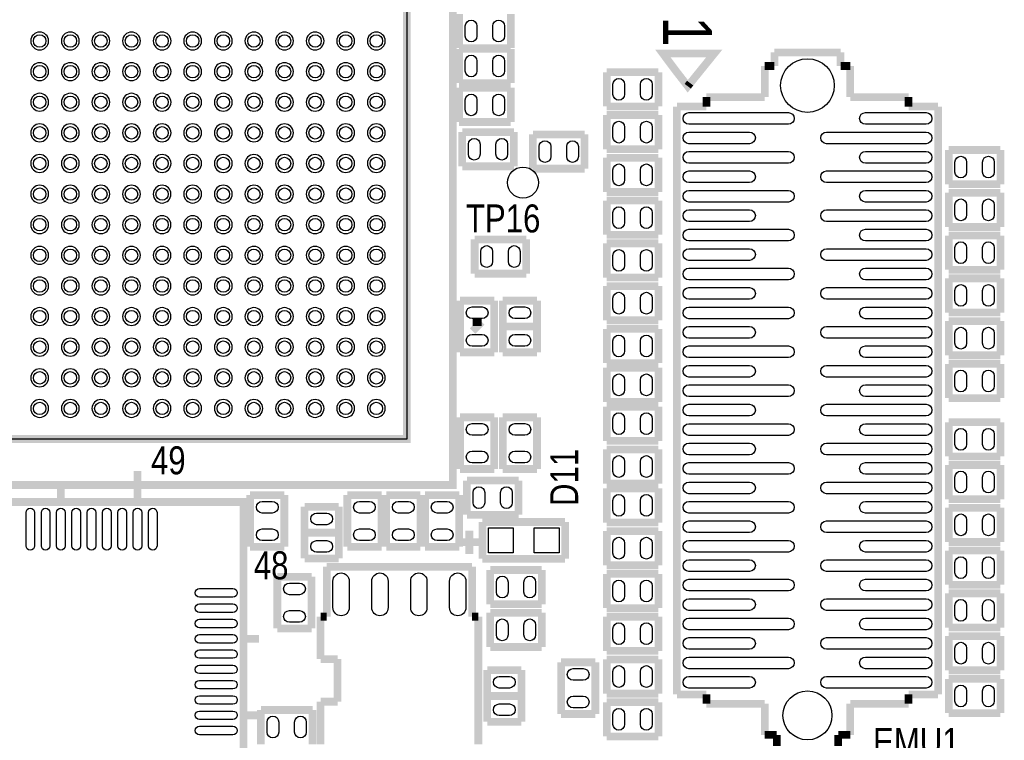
# Model space of a CAD drawing. Extents: x -1 to 181, y -28 to 74.
# Tile 8 of 20: x 57 to 89, y 28 to 51. Entities that reach past the tile are written whole.
import ezdxf
from ezdxf.enums import TextEntityAlignment as Align

# ---------------------------------------------------------------- set-up
doc = ezdxf.new("R2010")
doc.units = 0
doc.layers.add('DXF_TOP', color=7, linetype='CONTINUOUS')

msp = doc.modelspace()

# ---------------------------------------------------------------- linework, layer by layer
at = {"layer": 'DXF_TOP', "const_width": 0.254}
for points in [[(50.70602, 55.84698), (70.07098, 55.84698), (70.70598, 55.84698), (70.70598, 36.48202), (70.70598, 35.84702), (51.34102, 35.84702), (50.70602, 35.84702), (50.70602, 55.84698), (51.562, 54.991)], [(70.911212, 50.1142), (70.911212, 51.2318)], [(72.598788, 51.2318), (72.598788, 50.1142)], [(72.598788, 50.1142), (70.911212, 50.1142)], [(70.911212, 48.9712), (70.911212, 50.0888)], [(70.911212, 50.0888), (72.598788, 50.0888)], [(72.598788, 50.0888), (72.598788, 48.9712)], [(78.3844, 48.8696), (78.0288, 49.3268), (77.5716, 49.9364), (79.1464, 49.9364)], [(79.1464, 49.9364), (79.248, 49.9364), (78.3844, 48.8696), (78.30058, 48.984916)], [(81.2165, 49.53), (81.2165, 49.972468)], [(81.2165, 49.972468), (83.3755, 49.972468)], [(83.3755, 49.972468), (83.3755, 49.53)], [(80.899, 48.515016), (80.899, 49.53)], [(80.899, 49.53), (81.2165, 49.53)], [(83.3755, 49.53), (83.693, 49.53)], [(83.693, 49.53), (83.693, 48.515016)], [(75.737212, 48.2092), (75.737212, 49.3268)], [(75.737212, 49.3268), (77.424788, 49.3268)], [(77.424788, 49.3268), (77.424788, 48.2092)], [(72.598788, 48.9712), (70.911212, 48.9712)], [(70.911212, 47.7012), (70.911212, 48.8188)], [(70.911212, 48.8188), (72.598788, 48.8188)], [(72.598788, 48.8188), (72.598788, 47.7012)], [(78.3844, 48.8696), (78.4606, 48.9712)], [(78.994, 48.20666), (78.994, 48.515016)], [(78.994, 48.515016), (80.899, 48.515016)], [(83.693, 48.515016), (85.598, 48.515016)], [(85.598, 48.515016), (85.598, 48.20666)], [(77.424788, 48.2092), (75.737212, 48.2092)], [(78.026768, 29.00426), (78.026768, 48.20666)], [(78.026768, 48.20666), (78.994, 48.20666)], [(85.598, 48.20666), (86.565232, 48.20666)], [(86.565232, 48.20666), (86.565232, 29.00426)], [(75.737212, 46.8122), (75.737212, 47.9298)], [(75.737212, 47.9298), (77.424788, 47.9298)], [(77.424788, 47.9298), (77.424788, 46.8122)], [(72.598788, 47.7012), (70.911212, 47.7012)], [(71.012812, 46.2534), (71.012812, 47.371)], [(71.012812, 47.371), (72.700388, 47.371)], [(72.700388, 47.371), (72.700388, 46.2534)], [(73.324212, 46.1772), (73.324212, 47.2948)], [(73.324212, 47.2948), (75.011788, 47.2948)], [(75.011788, 47.2948), (75.011788, 46.1772)], [(77.424788, 46.8122), (75.737212, 46.8122)], [(75.737212, 45.4152), (75.737212, 46.5328)], [(75.737212, 46.5328), (77.424788, 46.5328)], [(77.424788, 46.5328), (77.424788, 45.4152)], [(86.913212, 45.6692), (86.913212, 46.7868)], [(86.913212, 46.7868), (88.600788, 46.7868)], [(88.600788, 46.7868), (88.600788, 45.6692)], [(72.700388, 46.2534), (71.012812, 46.2534)], [(75.011788, 46.1772), (73.324212, 46.1772)], [(88.600788, 45.6692), (86.913212, 45.6692)], [(77.424788, 45.4152), (75.737212, 45.4152)], [(86.913212, 44.2722), (86.913212, 45.3898)], [(86.913212, 45.3898), (88.600788, 45.3898)], [(88.600788, 45.3898), (88.600788, 44.2722)], [(75.737212, 44.0182), (75.737212, 45.1358)], [(75.737212, 45.1358), (77.424788, 45.1358)], [(77.424788, 45.1358), (77.424788, 44.0182)], [(77.424788, 44.0182), (75.737212, 44.0182)], [(88.600788, 44.2722), (86.913212, 44.2722)], [(86.913212, 42.8752), (86.913212, 43.9928)], [(86.913212, 43.9928), (88.600788, 43.9928)], [(88.600788, 43.9928), (88.600788, 42.8752)], [(71.419212, 42.7482), (71.419212, 43.8658)], [(71.419212, 43.8658), (73.106788, 43.8658)], [(73.106788, 43.8658), (73.106788, 42.7482)], [(75.737212, 42.6212), (75.737212, 43.7388)], [(75.737212, 43.7388), (77.424788, 43.7388)], [(77.424788, 43.7388), (77.424788, 42.6212)], [(73.106788, 42.7482), (71.419212, 42.7482)], [(88.600788, 42.8752), (86.913212, 42.8752)], [(77.424788, 42.6212), (75.737212, 42.6212)], [(86.913212, 41.4782), (86.913212, 42.5958)], [(86.913212, 42.5958), (88.600788, 42.5958)], [(88.600788, 42.5958), (88.600788, 41.4782)], [(75.737212, 41.2242), (75.737212, 42.3418)], [(75.737212, 42.3418), (77.424788, 42.3418)], [(77.424788, 42.3418), (77.424788, 41.2242)], [(70.9422, 40.177212), (70.9422, 41.864788)], [(70.9422, 41.864788), (72.0598, 41.864788)], [(72.0598, 41.864788), (72.0598, 40.177212)], [(72.3392, 40.177212), (72.3392, 41.864788)], [(72.3392, 41.864788), (73.4568, 41.864788)], [(73.4568, 41.864788), (73.4568, 40.177212)], [(88.600788, 41.4782), (86.913212, 41.4782)], [(71.651114, 41.171114), (71.350886, 41.171114)], [(71.350886, 40.870886), (71.651114, 41.171114)], [(77.424788, 41.2242), (75.737212, 41.2242)], [(86.913212, 40.0812), (86.913212, 41.1988)], [(86.913212, 41.1988), (88.600788, 41.1988)], [(88.600788, 41.1988), (88.600788, 40.0812)], [(72.3392, 41.021), (73.4568, 41.021)], [(75.737212, 39.8272), (75.737212, 40.9448)], [(75.737212, 40.9448), (77.424788, 40.9448)], [(77.424788, 40.9448), (77.424788, 39.8272)], [(72.0598, 40.177212), (70.9422, 40.177212)], [(73.4568, 40.177212), (72.3392, 40.177212)], [(77.424788, 39.8272), (75.737212, 39.8272)], [(88.600788, 40.0812), (86.913212, 40.0812)], [(86.913212, 38.6842), (86.913212, 39.8018)], [(86.913212, 39.8018), (88.600788, 39.8018)], [(88.600788, 39.8018), (88.600788, 38.6842)], [(75.737212, 38.5572), (75.737212, 39.6748)], [(75.737212, 39.6748), (77.424788, 39.6748)], [(77.424788, 39.6748), (77.424788, 38.5572)], [(77.424788, 38.5572), (75.737212, 38.5572)], [(88.600788, 38.6842), (86.913212, 38.6842)], [(75.737212, 37.2872), (75.737212, 38.4048)], [(75.737212, 38.4048), (77.424788, 38.4048)], [(77.424788, 38.4048), (77.424788, 37.2872)], [(70.9422, 36.367212), (70.9422, 38.054788)], [(70.9422, 38.054788), (72.0598, 38.054788)], [(72.0598, 38.054788), (72.0598, 36.367212)], [(72.3392, 36.367212), (72.3392, 38.054788)], [(72.3392, 38.054788), (73.4568, 38.054788)], [(73.4568, 38.054788), (73.4568, 36.367212)], [(86.913212, 36.7792), (86.913212, 37.8968)], [(86.913212, 37.8968), (88.600788, 37.8968)], [(88.600788, 37.8968), (88.600788, 36.7792)], [(77.424788, 37.2872), (75.737212, 37.2872)], [(75.737212, 35.8902), (75.737212, 37.0078)], [(75.737212, 37.0078), (77.424788, 37.0078)], [(77.424788, 37.0078), (77.424788, 35.8902)], [(88.600788, 36.7792), (86.913212, 36.7792)], [(60.39993, 35.291014), (60.39993, 36.307014)], [(72.0598, 36.367212), (70.9422, 36.367212)], [(73.4568, 36.367212), (72.3392, 36.367212)], [(86.913212, 35.3822), (86.913212, 36.4998)], [(86.913212, 36.4998), (88.600788, 36.4998)], [(88.600788, 36.4998), (88.600788, 35.3822)], [(71.165212, 35.9918), (72.852788, 35.9918)], [(71.165212, 34.8742), (71.165212, 35.9918)], [(72.852788, 35.9918), (72.852788, 34.8742)], [(57.900062, 35.291014), (57.900062, 35.799014)], [(77.424788, 35.8902), (75.737212, 35.8902)], [(75.737212, 34.6202), (75.737212, 35.7378)], [(75.737212, 35.7378), (77.424788, 35.7378)], [(77.424788, 35.7378), (77.424788, 34.6202)], [(64.0842, 33.827212), (64.0842, 35.514788)], [(64.0842, 35.514788), (65.2018, 35.514788)], [(65.2018, 35.514788), (65.2018, 33.827212)], [(67.2592, 35.514788), (68.3768, 35.514788)], [(67.2592, 33.827212), (67.2592, 35.514788)], [(68.3768, 35.514788), (68.3768, 33.827212)], [(68.5292, 33.827212), (68.5292, 35.514788)], [(68.5292, 35.514788), (69.6468, 35.514788)], [(69.6468, 35.514788), (69.6468, 33.827212)], [(69.7992, 35.514788), (70.9168, 35.514788)], [(69.7992, 33.827212), (69.7992, 35.514788)], [(70.9168, 35.514788), (70.9168, 33.827212)], [(88.600788, 35.3822), (86.913212, 35.3822)], [(65.8622, 35.133788), (66.9798, 35.133788)], [(65.8622, 33.446212), (65.8622, 35.133788)], [(66.9798, 35.133788), (66.9798, 33.446212)], [(86.913212, 33.9852), (86.913212, 35.1028)], [(86.913212, 35.1028), (88.600788, 35.1028)], [(88.600788, 35.1028), (88.600788, 33.9852)], [(72.852788, 34.8742), (71.165212, 34.8742)], [(74.37501, 34.635948), (71.67499, 34.635948)], [(71.67499, 34.635948), (71.67499, 33.436052)], [(74.37501, 33.436052), (74.37501, 34.635948)], [(71.247, 33.594548), (71.247, 34.356548)], [(77.424788, 34.6202), (75.737212, 34.6202)], [(75.737212, 33.2232), (75.737212, 34.3408)], [(75.737212, 34.3408), (77.424788, 34.3408)], [(77.424788, 34.3408), (77.424788, 33.2232)], [(65.8622, 34.29), (66.9798, 34.29)], [(88.600788, 33.9852), (86.913212, 33.9852)], [(65.2018, 33.827212), (64.0842, 33.827212)], [(68.3768, 33.827212), (67.2592, 33.827212)], [(69.6468, 33.827212), (68.5292, 33.827212)], [(70.9168, 33.827212), (69.7992, 33.827212)], [(71.628, 33.975548), (70.866, 33.975548)], [(86.913212, 32.5882), (86.913212, 33.7058)], [(86.913212, 33.7058), (88.600788, 33.7058)], [(88.600788, 33.7058), (88.600788, 32.5882)], [(66.9798, 33.446212), (65.8622, 33.446212)], [(71.67499, 33.436052), (74.37501, 33.436052)], [(66.5861, 33.175194), (71.3359, 33.175194)], [(66.5861, 31.5468), (66.5861, 33.175194)], [(71.3359, 33.175194), (71.3359, 31.5468)], [(71.927212, 33.0708), (73.614788, 33.0708)], [(71.927212, 31.9532), (71.927212, 33.0708)], [(73.614788, 33.0708), (73.614788, 31.9532)], [(77.424788, 33.2232), (75.737212, 33.2232)], [(64.9732, 32.847788), (66.0908, 32.847788)], [(64.9732, 31.160212), (64.9732, 32.847788)], [(66.0908, 32.847788), (66.0908, 31.160212)], [(75.737212, 31.8262), (75.737212, 32.9438)], [(75.737212, 32.9438), (77.424788, 32.9438)], [(77.424788, 32.9438), (77.424788, 31.8262)], [(88.600788, 32.5882), (86.913212, 32.5882)], [(86.913212, 31.1912), (86.913212, 32.3088)], [(86.913212, 32.3088), (88.600788, 32.3088)], [(88.600788, 32.3088), (88.600788, 31.1912)], [(73.614788, 31.9532), (71.927212, 31.9532)], [(77.424788, 31.8262), (75.737212, 31.8262)], [(66.3829, 30.158182), (66.3829, 31.5468)], [(66.3829, 31.5468), (66.5861, 31.5468)], [(71.3359, 31.5468), (71.5391, 31.5468)], [(71.5391, 31.5468), (71.5391, 27.3812)], [(71.927212, 31.6738), (73.614788, 31.6738)], [(71.927212, 30.5562), (71.927212, 31.6738)], [(73.614788, 31.6738), (73.614788, 30.5562)], [(75.737212, 30.4292), (75.737212, 31.5468)], [(75.737212, 31.5468), (77.424788, 31.5468)], [(77.424788, 31.5468), (77.424788, 30.4292)], [(66.0908, 31.160212), (64.9732, 31.160212)], [(88.600788, 31.1912), (86.913212, 31.1912)], [(63.866014, 30.824932), (64.374014, 30.824932)], [(86.913212, 29.7942), (86.913212, 30.9118)], [(86.913212, 30.9118), (88.600788, 30.9118)], [(88.600788, 30.9118), (88.600788, 29.7942)], [(73.614788, 30.5562), (71.927212, 30.5562)], [(66.938398, 30.158182), (66.3829, 30.158182)], [(66.938398, 28.769818), (66.938398, 30.158182)], [(77.424788, 30.4292), (75.737212, 30.4292)], [(75.737212, 29.0322), (75.737212, 30.1498)], [(75.737212, 30.1498), (77.424788, 30.1498)], [(77.424788, 30.1498), (77.424788, 29.0322)], [(71.8312, 28.112212), (71.8312, 29.799788)], [(71.8312, 29.799788), (72.9488, 29.799788)], [(72.9488, 29.799788), (72.9488, 28.112212)], [(74.2442, 28.366212), (74.2442, 30.053788)], [(74.2442, 30.053788), (75.3618, 30.053788)], [(75.3618, 30.053788), (75.3618, 28.366212)], [(88.600788, 29.7942), (86.913212, 29.7942)], [(86.913212, 29.5148), (88.600788, 29.5148)], [(86.913212, 28.3972), (86.913212, 29.5148)], [(88.600788, 29.5148), (88.600788, 28.3972)], [(71.8312, 28.956), (72.9488, 28.956)], [(77.424788, 29.0322), (75.737212, 29.0322)], [(78.994, 29.00426), (78.026768, 29.00426)], [(78.994, 28.700984), (78.994, 29.00426)], [(86.565232, 29.00426), (85.598, 29.00426)], [(85.598, 29.00426), (85.598, 28.700984)], [(66.3829, 28.769818), (66.938398, 28.769818)], [(66.3829, 27.3812), (66.3829, 28.769818)], [(75.737212, 27.6352), (75.737212, 28.7528)], [(75.737212, 28.7528), (77.424788, 28.7528)], [(77.424788, 28.7528), (77.424788, 27.6352)], [(80.899, 28.700984), (78.994, 28.700984)], [(80.899, 27.686), (80.899, 28.700984)], [(85.598, 28.700984), (83.693, 28.700984)], [(83.693, 28.700984), (83.693, 27.686)], [(63.866014, 28.325064), (64.389, 28.325064)], [(64.434212, 28.4988), (66.121788, 28.4988)], [(64.434212, 27.3812), (64.434212, 28.4988)], [(66.121788, 28.4988), (66.121788, 27.3812)], [(75.3618, 28.366212), (74.2442, 28.366212)], [(88.600788, 28.3972), (86.913212, 28.3972)], [(72.9488, 28.112212), (71.8312, 28.112212)], [(77.424788, 27.6352), (75.737212, 27.6352)], [(81.2927, 27.686), (80.899, 27.686)], [(81.2927, 27.319732), (81.2927, 27.686)], [(83.693, 27.686), (83.2993, 27.686)], [(83.2993, 27.686), (83.2993, 27.319732)]]:
    msp.add_lwpolyline(points, dxfattribs=at)
for points in [[(52.20589, 54.34711), (52.20589, 37.34689), (69.20611, 37.34689), (69.20611, 54.34711)], [(63.866014, 35.291014), (63.866014, 22.858984), (63.866014, 21.858986), (51.433984, 21.858986), (50.433986, 21.858986), (50.433986, 33.291018), (50.433986, 34.291016), (51.433984, 35.291014)]]:
    msp.add_lwpolyline(points, close=True, dxfattribs=at)
at = {"layer": 'DXF_TOP'}
for points in [[(52.20589, 54.34711), (69.20611, 54.34711), (69.20611, 37.34689), (52.20589, 37.34689)], [(71.868538, 33.6296), (71.868538, 34.4424), (72.681338, 34.4424), (72.681338, 33.6296)], [(73.368662, 33.6296), (73.368662, 34.4424), (74.181462, 34.4424), (74.181462, 33.6296)]]:
    msp.add_lwpolyline(points, close=True, dxfattribs=at)
for points in [[(71.114412, 50.5079), (71.114412, 50.8381, -1), (71.495412, 50.8381), (71.495412, 50.5079, -1)], [(72.014588, 50.5079), (72.014588, 50.8381, -1), (72.395588, 50.8381), (72.395588, 50.5079, -1)], [(57.497218, 50.347118, 1), (56.914542, 50.347118, 1)], [(58.497216, 50.347118, 1), (57.91454, 50.347118, 1)], [(59.497214, 50.347118, 1), (58.914538, 50.347118, 1)], [(60.497212, 50.347118, 1), (59.914536, 50.347118, 1)], [(61.497464, 50.347118, 1), (60.914788, 50.347118, 1)], [(62.497462, 50.347118, 1), (61.914786, 50.347118, 1)], [(63.49746, 50.347118, 1), (62.914784, 50.347118, 1)], [(64.497458, 50.347118, 1), (63.914782, 50.347118, 1)], [(65.497456, 50.347118, 1), (64.91478, 50.347118, 1)], [(66.497454, 50.347118, 1), (65.914778, 50.347118, 1)], [(67.497452, 50.347118, 1), (66.914776, 50.347118, 1)], [(68.49745, 50.347118, 1), (67.914774, 50.347118, 1)], [(71.114412, 49.3649), (71.114412, 49.6951, -1), (71.495412, 49.6951), (71.495412, 49.3649, -1)], [(72.014588, 49.3649), (72.014588, 49.6951, -1), (72.395588, 49.6951), (72.395588, 49.3649, -1)], [(57.497218, 49.34712, 1), (56.914542, 49.34712, 1)], [(58.497216, 49.34712, 1), (57.91454, 49.34712, 1)], [(59.497214, 49.34712, 1), (58.914538, 49.34712, 1)], [(60.497212, 49.34712, 1), (59.914536, 49.34712, 1)], [(61.497464, 49.34712, 1), (60.914788, 49.34712, 1)], [(62.497462, 49.34712, 1), (61.914786, 49.34712, 1)], [(63.49746, 49.34712, 1), (62.914784, 49.34712, 1)], [(64.497458, 49.34712, 1), (63.914782, 49.34712, 1)], [(65.497456, 49.34712, 1), (64.91478, 49.34712, 1)], [(66.497454, 49.34712, 1), (65.914778, 49.34712, 1)], [(67.497452, 49.34712, 1), (66.914776, 49.34712, 1)], [(68.49745, 49.34712, 1), (67.914774, 49.34712, 1)], [(75.940412, 48.6029), (75.940412, 48.9331, -1), (76.321412, 48.9331), (76.321412, 48.6029, -1)], [(76.840588, 48.6029), (76.840588, 48.9331, -1), (77.221588, 48.9331), (77.221588, 48.6029, -1)], [(57.497218, 48.347122, 1), (56.914542, 48.347122, 1)], [(58.497216, 48.347122, 1), (57.91454, 48.347122, 1)], [(59.497214, 48.347122, 1), (58.914538, 48.347122, 1)], [(60.497212, 48.347122, 1), (59.914536, 48.347122, 1)], [(61.497464, 48.347122, 1), (60.914788, 48.347122, 1)], [(62.497462, 48.347122, 1), (61.914786, 48.347122, 1)], [(63.49746, 48.347122, 1), (62.914784, 48.347122, 1)], [(64.497458, 48.347122, 1), (63.914782, 48.347122, 1)], [(65.497456, 48.347122, 1), (64.91478, 48.347122, 1)], [(66.497454, 48.347122, 1), (65.914778, 48.347122, 1)], [(67.497452, 48.347122, 1), (66.914776, 48.347122, 1)], [(68.49745, 48.347122, 1), (67.914774, 48.347122, 1)], [(71.114412, 48.0949), (71.114412, 48.4251, -1), (71.495412, 48.4251), (71.495412, 48.0949, -1)], [(72.014588, 48.0949), (72.014588, 48.4251, -1), (72.395588, 48.4251), (72.395588, 48.0949, -1)], [(78.420468, 48.00854), (81.671668, 48.00854, -1), (81.671668, 47.62754), (78.420468, 47.62754, -1)], [(84.190332, 48.00854), (86.171532, 48.00854, -1), (86.171532, 47.62754), (84.190332, 47.62754, -1)], [(57.497218, 47.347124, 1), (56.914542, 47.347124, 1)], [(58.497216, 47.347124, 1), (57.91454, 47.347124, 1)], [(59.497214, 47.347124, 1), (58.914538, 47.347124, 1)], [(60.497212, 47.347124, 1), (59.914536, 47.347124, 1)], [(61.497464, 47.347124, 1), (60.914788, 47.347124, 1)], [(62.497462, 47.347124, 1), (61.914786, 47.347124, 1)], [(63.49746, 47.347124, 1), (62.914784, 47.347124, 1)], [(64.497458, 47.347124, 1), (63.914782, 47.347124, 1)], [(65.497456, 47.347124, 1), (64.91478, 47.347124, 1)], [(66.497454, 47.347124, 1), (65.914778, 47.347124, 1)], [(67.497452, 47.347124, 1), (66.914776, 47.347124, 1)], [(68.49745, 47.347124, 1), (67.914774, 47.347124, 1)], [(76.321412, 47.5361), (76.321412, 47.2059, -1), (75.940412, 47.2059), (75.940412, 47.5361, -1)], [(77.221588, 47.5361), (77.221588, 47.2059, -1), (76.840588, 47.2059), (76.840588, 47.5361, -1)], [(78.420468, 47.37354), (80.401668, 47.37354, -1), (80.401668, 46.99254), (78.420468, 46.99254, -1)], [(82.920332, 47.37354), (86.171532, 47.37354, -1), (86.171532, 46.99254), (82.920332, 46.99254, -1)], [(71.216012, 46.6471), (71.216012, 46.9773, -1), (71.597012, 46.9773), (71.597012, 46.6471, -1)], [(72.116188, 46.6471), (72.116188, 46.9773, -1), (72.497188, 46.9773), (72.497188, 46.6471, -1)], [(73.908412, 46.9011), (73.908412, 46.5709, -1), (73.527412, 46.5709), (73.527412, 46.9011, -1)], [(74.808588, 46.9011), (74.808588, 46.5709, -1), (74.427588, 46.5709), (74.427588, 46.9011, -1)], [(78.420468, 46.73854), (81.671668, 46.73854, -1), (81.671668, 46.35754), (78.420468, 46.35754, -1)], [(84.190332, 46.73854), (86.171532, 46.73854, -1), (86.171532, 46.35754), (84.190332, 46.35754, -1)], [(57.497218, 46.347126, 1), (56.914542, 46.347126, 1)], [(58.497216, 46.347126, 1), (57.91454, 46.347126, 1)], [(59.497214, 46.347126, 1), (58.914538, 46.347126, 1)], [(60.497212, 46.347126, 1), (59.914536, 46.347126, 1)], [(61.497464, 46.347126, 1), (60.914788, 46.347126, 1)], [(62.497462, 46.347126, 1), (61.914786, 46.347126, 1)], [(63.49746, 46.347126, 1), (62.914784, 46.347126, 1)], [(64.497458, 46.347126, 1), (63.914782, 46.347126, 1)], [(65.497456, 46.347126, 1), (64.91478, 46.347126, 1)], [(66.497454, 46.347126, 1), (65.914778, 46.347126, 1)], [(67.497452, 46.347126, 1), (66.914776, 46.347126, 1)], [(68.49745, 46.347126, 1), (67.914774, 46.347126, 1)], [(87.497412, 46.3931), (87.497412, 46.0629, -1), (87.116412, 46.0629), (87.116412, 46.3931, -1)], [(88.397588, 46.3931), (88.397588, 46.0629, -1), (88.016588, 46.0629), (88.016588, 46.3931, -1)], [(76.321412, 46.1391), (76.321412, 45.8089, -1), (75.940412, 45.8089), (75.940412, 46.1391, -1)], [(77.221588, 46.1391), (77.221588, 45.8089, -1), (76.840588, 45.8089), (76.840588, 46.1391, -1)], [(78.420468, 46.10354), (80.401668, 46.10354, -1), (80.401668, 45.72254), (78.420468, 45.72254, -1)], [(82.920332, 46.10354), (86.171532, 46.10354, -1), (86.171532, 45.72254), (82.920332, 45.72254, -1)], [(57.496964, 45.346874, 1), (56.914796, 45.346874, 1)], [(58.496962, 45.346874, 1), (57.914794, 45.346874, 1)], [(59.49696, 45.346874, 1), (58.914792, 45.346874, 1)], [(60.496958, 45.346874, 1), (59.91479, 45.346874, 1)], [(61.49721, 45.346874, 1), (60.915042, 45.346874, 1)], [(62.497208, 45.346874, 1), (61.91504, 45.346874, 1)], [(63.497206, 45.346874, 1), (62.915038, 45.346874, 1)], [(64.497204, 45.346874, 1), (63.915036, 45.346874, 1)], [(65.497202, 45.346874, 1), (64.915034, 45.346874, 1)], [(66.4972, 45.346874, 1), (65.915032, 45.346874, 1)], [(67.497198, 45.346874, 1), (66.91503, 45.346874, 1)], [(68.497196, 45.346874, 1), (67.915028, 45.346874, 1)], [(78.420468, 45.46854), (81.671668, 45.46854, -1), (81.671668, 45.08754), (78.420468, 45.08754, -1)], [(84.190332, 45.46854), (86.171532, 45.46854, -1), (86.171532, 45.08754), (84.190332, 45.08754, -1)], [(87.116412, 44.6659), (87.116412, 44.9961, -1), (87.497412, 44.9961), (87.497412, 44.6659, -1)], [(88.016588, 44.6659), (88.016588, 44.9961, -1), (88.397588, 44.9961), (88.397588, 44.6659, -1)], [(76.321412, 44.7421), (76.321412, 44.4119, -1), (75.940412, 44.4119), (75.940412, 44.7421, -1)], [(77.221588, 44.7421), (77.221588, 44.4119, -1), (76.840588, 44.4119), (76.840588, 44.7421, -1)], [(78.420468, 44.83354), (80.401668, 44.83354, -1), (80.401668, 44.45254), (78.420468, 44.45254, -1)], [(82.920332, 44.83354), (86.171532, 44.83354, -1), (86.171532, 44.45254), (82.920332, 44.45254, -1)], [(57.496964, 44.346876, 1), (56.914796, 44.346876, 1)], [(58.496962, 44.346876, 1), (57.914794, 44.346876, 1)], [(59.49696, 44.346876, 1), (58.914792, 44.346876, 1)], [(60.496958, 44.346876, 1), (59.91479, 44.346876, 1)], [(61.49721, 44.346876, 1), (60.915042, 44.346876, 1)], [(62.497208, 44.346876, 1), (61.91504, 44.346876, 1)], [(63.497206, 44.346876, 1), (62.915038, 44.346876, 1)], [(64.497204, 44.346876, 1), (63.915036, 44.346876, 1)], [(65.497202, 44.346876, 1), (64.915034, 44.346876, 1)], [(66.4972, 44.346876, 1), (65.915032, 44.346876, 1)], [(67.497198, 44.346876, 1), (66.91503, 44.346876, 1)], [(68.497196, 44.346876, 1), (67.915028, 44.346876, 1)], [(78.420468, 44.19854), (81.671668, 44.19854, -1), (81.671668, 43.81754), (78.420468, 43.81754, -1)], [(84.190332, 44.19854), (86.171532, 44.19854, -1), (86.171532, 43.81754), (84.190332, 43.81754, -1)], [(87.497412, 43.5991), (87.497412, 43.2689, -1), (87.116412, 43.2689), (87.116412, 43.5991, -1)], [(88.397588, 43.5991), (88.397588, 43.2689, -1), (88.016588, 43.2689), (88.016588, 43.5991, -1)], [(57.496964, 43.346878, 1), (56.914796, 43.346878, 1)], [(58.496962, 43.346878, 1), (57.914794, 43.346878, 1)], [(59.49696, 43.346878, 1), (58.914792, 43.346878, 1)], [(60.496958, 43.346878, 1), (59.91479, 43.346878, 1)], [(61.49721, 43.346878, 1), (60.915042, 43.346878, 1)], [(62.497208, 43.346878, 1), (61.91504, 43.346878, 1)], [(63.497206, 43.346878, 1), (62.915038, 43.346878, 1)], [(64.497204, 43.346878, 1), (63.915036, 43.346878, 1)], [(65.497202, 43.346878, 1), (64.915034, 43.346878, 1)], [(66.4972, 43.346878, 1), (65.915032, 43.346878, 1)], [(67.497198, 43.346878, 1), (66.91503, 43.346878, 1)], [(68.497196, 43.346878, 1), (67.915028, 43.346878, 1)], [(72.003412, 43.4721), (72.003412, 43.1419, -1), (71.622412, 43.1419), (71.622412, 43.4721, -1)], [(72.903588, 43.4721), (72.903588, 43.1419, -1), (72.522588, 43.1419), (72.522588, 43.4721, -1)], [(76.321412, 43.3451), (76.321412, 43.0149, -1), (75.940412, 43.0149), (75.940412, 43.3451, -1)], [(77.221588, 43.3451), (77.221588, 43.0149, -1), (76.840588, 43.0149), (76.840588, 43.3451, -1)], [(78.420468, 43.56354), (80.401668, 43.56354, -1), (80.401668, 43.18254), (78.420468, 43.18254, -1)], [(82.920332, 43.56354), (86.171532, 43.56354, -1), (86.171532, 43.18254), (82.920332, 43.18254, -1)], [(78.420468, 42.92854), (81.671668, 42.92854, -1), (81.671668, 42.54754), (78.420468, 42.54754, -1)], [(84.190332, 42.92854), (86.171532, 42.92854, -1), (86.171532, 42.54754), (84.190332, 42.54754, -1)], [(57.496964, 42.34688, 1), (56.914796, 42.34688, 1)], [(58.496962, 42.34688, 1), (57.914794, 42.34688, 1)], [(59.49696, 42.34688, 1), (58.914792, 42.34688, 1)], [(60.496958, 42.34688, 1), (59.91479, 42.34688, 1)], [(61.49721, 42.34688, 1), (60.915042, 42.34688, 1)], [(62.497208, 42.34688, 1), (61.91504, 42.34688, 1)], [(63.497206, 42.34688, 1), (62.915038, 42.34688, 1)], [(64.497204, 42.34688, 1), (63.915036, 42.34688, 1)], [(65.497202, 42.34688, 1), (64.915034, 42.34688, 1)], [(66.4972, 42.34688, 1), (65.915032, 42.34688, 1)], [(67.497198, 42.34688, 1), (66.91503, 42.34688, 1)], [(68.497196, 42.34688, 1), (67.915028, 42.34688, 1)], [(78.420468, 42.29354), (80.401668, 42.29354, -1), (80.401668, 41.91254), (78.420468, 41.91254, -1)], [(82.920332, 42.29354), (86.171532, 42.29354, -1), (86.171532, 41.91254), (82.920332, 41.91254, -1)], [(87.497412, 42.2021), (87.497412, 41.8719, -1), (87.116412, 41.8719), (87.116412, 42.2021, -1)], [(88.397588, 42.2021), (88.397588, 41.8719, -1), (88.016588, 41.8719), (88.016588, 42.2021, -1)], [(76.321412, 41.9481), (76.321412, 41.6179, -1), (75.940412, 41.6179), (75.940412, 41.9481, -1)], [(77.221588, 41.9481), (77.221588, 41.6179, -1), (76.840588, 41.6179), (76.840588, 41.9481, -1)], [(57.496964, 41.346882, 1), (56.914796, 41.346882, 1)], [(58.496962, 41.346882, 1), (57.914794, 41.346882, 1)], [(59.49696, 41.346882, 1), (58.914792, 41.346882, 1)], [(60.496958, 41.346882, 1), (59.91479, 41.346882, 1)], [(61.49721, 41.346882, 1), (60.915042, 41.346882, 1)], [(62.497208, 41.346882, 1), (61.91504, 41.346882, 1)], [(63.497206, 41.346882, 1), (62.915038, 41.346882, 1)], [(64.497204, 41.346882, 1), (63.915036, 41.346882, 1)], [(65.497202, 41.346882, 1), (64.915034, 41.346882, 1)], [(66.4972, 41.346882, 1), (65.915032, 41.346882, 1)], [(67.497198, 41.346882, 1), (66.91503, 41.346882, 1)], [(68.497196, 41.346882, 1), (67.915028, 41.346882, 1)], [(71.3359, 41.661588), (71.6661, 41.661588, -1), (71.6661, 41.280588), (71.3359, 41.280588, -1)], [(73.0631, 41.280588), (72.7329, 41.280588, -1), (72.7329, 41.661588), (73.0631, 41.661588, -1)], [(78.420468, 41.65854), (81.671668, 41.65854, -1), (81.671668, 41.27754), (78.420468, 41.27754, -1)], [(84.190332, 41.65854), (86.171532, 41.65854, -1), (86.171532, 41.27754), (84.190332, 41.27754, -1)], [(78.420468, 41.02354), (80.401668, 41.02354, -1), (80.401668, 40.64254), (78.420468, 40.64254, -1)], [(82.920332, 41.02354), (86.171532, 41.02354, -1), (86.171532, 40.64254), (82.920332, 40.64254, -1)], [(87.497412, 40.8051), (87.497412, 40.4749, -1), (87.116412, 40.4749), (87.116412, 40.8051, -1)], [(88.397588, 40.8051), (88.397588, 40.4749, -1), (88.016588, 40.4749), (88.016588, 40.8051, -1)], [(57.496964, 40.346884, 1), (56.914796, 40.346884, 1)], [(58.496962, 40.346884, 1), (57.914794, 40.346884, 1)], [(59.49696, 40.346884, 1), (58.914792, 40.346884, 1)], [(60.496958, 40.346884, 1), (59.91479, 40.346884, 1)], [(61.49721, 40.346884, 1), (60.915042, 40.346884, 1)], [(62.497208, 40.346884, 1), (61.91504, 40.346884, 1)], [(63.497206, 40.346884, 1), (62.915038, 40.346884, 1)], [(64.497204, 40.346884, 1), (63.915036, 40.346884, 1)], [(65.497202, 40.346884, 1), (64.915034, 40.346884, 1)], [(66.4972, 40.346884, 1), (65.915032, 40.346884, 1)], [(67.497198, 40.346884, 1), (66.91503, 40.346884, 1)], [(68.497196, 40.346884, 1), (67.915028, 40.346884, 1)], [(71.3359, 40.761412), (71.6661, 40.761412, -1), (71.6661, 40.380412), (71.3359, 40.380412, -1)], [(73.0631, 40.380412), (72.7329, 40.380412, -1), (72.7329, 40.761412), (73.0631, 40.761412, -1)], [(76.321412, 40.5511), (76.321412, 40.2209, -1), (75.940412, 40.2209), (75.940412, 40.5511, -1)], [(77.221588, 40.5511), (77.221588, 40.2209, -1), (76.840588, 40.2209), (76.840588, 40.5511, -1)], [(78.420468, 40.38854), (81.671668, 40.38854, -1), (81.671668, 40.00754), (78.420468, 40.00754, -1)], [(84.190332, 40.38854), (86.171532, 40.38854, -1), (86.171532, 40.00754), (84.190332, 40.00754, -1)], [(57.496964, 39.346886, 1), (56.914796, 39.346886, 1)], [(58.496962, 39.346886, 1), (57.914794, 39.346886, 1)], [(59.49696, 39.346886, 1), (58.914792, 39.346886, 1)], [(60.496958, 39.346886, 1), (59.91479, 39.346886, 1)], [(61.49721, 39.346886, 1), (60.915042, 39.346886, 1)], [(62.497208, 39.346886, 1), (61.91504, 39.346886, 1)], [(63.497206, 39.346886, 1), (62.915038, 39.346886, 1)], [(64.497204, 39.346886, 1), (63.915036, 39.346886, 1)], [(65.497202, 39.346886, 1), (64.915034, 39.346886, 1)], [(66.4972, 39.346886, 1), (65.915032, 39.346886, 1)], [(67.497198, 39.346886, 1), (66.91503, 39.346886, 1)], [(68.497196, 39.346886, 1), (67.915028, 39.346886, 1)], [(78.420468, 39.75354), (80.401668, 39.75354, -1), (80.401668, 39.37254), (78.420468, 39.37254, -1)], [(82.920332, 39.75354), (86.171532, 39.75354, -1), (86.171532, 39.37254), (82.920332, 39.37254, -1)], [(87.497412, 39.4081), (87.497412, 39.0779, -1), (87.116412, 39.0779), (87.116412, 39.4081, -1)], [(88.397588, 39.4081), (88.397588, 39.0779, -1), (88.016588, 39.0779), (88.016588, 39.4081, -1)], [(76.321412, 39.2811), (76.321412, 38.9509, -1), (75.940412, 38.9509), (75.940412, 39.2811, -1)], [(77.221588, 39.2811), (77.221588, 38.9509, -1), (76.840588, 38.9509), (76.840588, 39.2811, -1)], [(78.420468, 39.11854), (81.671668, 39.11854, -1), (81.671668, 38.73754), (78.420468, 38.73754, -1)], [(84.190332, 39.11854), (86.171532, 39.11854, -1), (86.171532, 38.73754), (84.190332, 38.73754, -1)], [(57.496964, 38.346888, 1), (56.914796, 38.346888, 1)], [(58.496962, 38.346888, 1), (57.914794, 38.346888, 1)], [(59.49696, 38.346888, 1), (58.914792, 38.346888, 1)], [(60.496958, 38.346888, 1), (59.91479, 38.346888, 1)], [(61.49721, 38.346888, 1), (60.915042, 38.346888, 1)], [(62.497208, 38.346888, 1), (61.91504, 38.346888, 1)], [(63.497206, 38.346888, 1), (62.915038, 38.346888, 1)], [(64.497204, 38.346888, 1), (63.915036, 38.346888, 1)], [(65.497202, 38.346888, 1), (64.915034, 38.346888, 1)], [(66.4972, 38.346888, 1), (65.915032, 38.346888, 1)], [(67.497198, 38.346888, 1), (66.91503, 38.346888, 1)], [(68.497196, 38.346888, 1), (67.915028, 38.346888, 1)], [(78.420468, 38.48354), (80.401668, 38.48354, -1), (80.401668, 38.10254), (78.420468, 38.10254, -1)], [(82.920332, 38.48354), (86.171532, 38.48354, -1), (86.171532, 38.10254), (82.920332, 38.10254, -1)], [(75.940412, 37.6809), (75.940412, 38.0111, -1), (76.321412, 38.0111), (76.321412, 37.6809, -1)], [(76.840588, 37.6809), (76.840588, 38.0111, -1), (77.221588, 38.0111), (77.221588, 37.6809, -1)], [(71.3359, 37.851588), (71.6661, 37.851588, -1), (71.6661, 37.470588), (71.3359, 37.470588, -1)], [(72.7329, 37.851588), (73.0631, 37.851588, -1), (73.0631, 37.470588), (72.7329, 37.470588, -1)], [(78.420468, 37.84854), (81.671668, 37.84854, -1), (81.671668, 37.46754), (78.420468, 37.46754, -1)], [(84.190332, 37.84854), (86.171532, 37.84854, -1), (86.171532, 37.46754), (84.190332, 37.46754, -1)], [(87.497412, 37.5031), (87.497412, 37.1729, -1), (87.116412, 37.1729), (87.116412, 37.5031, -1)], [(88.397588, 37.5031), (88.397588, 37.1729, -1), (88.016588, 37.1729), (88.016588, 37.5031, -1)], [(78.420468, 37.21354), (80.401668, 37.21354, -1), (80.401668, 36.83254), (78.420468, 36.83254, -1)], [(82.920332, 37.21354), (86.171532, 37.21354, -1), (86.171532, 36.83254), (82.920332, 36.83254, -1)], [(71.3359, 36.951412), (71.6661, 36.951412, -1), (71.6661, 36.570412), (71.3359, 36.570412, -1)], [(72.7329, 36.951412), (73.0631, 36.951412, -1), (73.0631, 36.570412), (72.7329, 36.570412, -1)], [(76.321412, 36.6141), (76.321412, 36.2839, -1), (75.940412, 36.2839), (75.940412, 36.6141, -1)], [(77.221588, 36.6141), (77.221588, 36.2839, -1), (76.840588, 36.2839), (76.840588, 36.6141, -1)], [(78.420468, 36.57854), (81.671668, 36.57854, -1), (81.671668, 36.19754), (78.420468, 36.19754, -1)], [(84.190332, 36.57854), (86.171532, 36.57854, -1), (86.171532, 36.19754), (84.190332, 36.19754, -1)], [(87.497412, 36.1061), (87.497412, 35.7759, -1), (87.116412, 35.7759), (87.116412, 36.1061, -1)], [(88.397588, 36.1061), (88.397588, 35.7759, -1), (88.016588, 35.7759), (88.016588, 36.1061, -1)], [(71.368412, 35.2679), (71.368412, 35.5981, -1), (71.749412, 35.5981), (71.749412, 35.2679, -1)], [(72.268588, 35.2679), (72.268588, 35.5981, -1), (72.649588, 35.5981), (72.649588, 35.2679, -1)], [(78.420468, 35.94354), (80.401668, 35.94354, -1), (80.401668, 35.56254), (78.420468, 35.56254, -1)], [(82.920332, 35.94354), (86.171532, 35.94354, -1), (86.171532, 35.56254), (82.920332, 35.56254, -1)], [(76.321412, 35.3441), (76.321412, 35.0139, -1), (75.940412, 35.0139), (75.940412, 35.3441, -1)], [(77.221588, 35.3441), (77.221588, 35.0139, -1), (76.840588, 35.0139), (76.840588, 35.3441, -1)], [(57.039764, 34.948114), (57.039764, 33.855914, -1), (56.760364, 33.855914), (56.760364, 34.948114, -1)], [(57.539636, 34.948114), (57.539636, 33.855914, -1), (57.260236, 33.855914), (57.260236, 34.948114, -1)], [(58.039762, 34.948114), (58.039762, 33.855914, -1), (57.760362, 33.855914), (57.760362, 34.948114, -1)], [(58.539634, 34.948114), (58.539634, 33.855914, -1), (58.260234, 33.855914), (58.260234, 34.948114, -1)], [(59.03976, 34.948114), (59.03976, 33.855914, -1), (58.76036, 33.855914), (58.76036, 34.948114, -1)], [(59.539632, 34.948114), (59.539632, 33.855914, -1), (59.260232, 33.855914), (59.260232, 34.948114, -1)], [(60.039758, 34.948114), (60.039758, 33.855914, -1), (59.760358, 33.855914), (59.760358, 34.948114, -1)], [(60.53963, 34.948114), (60.53963, 33.855914, -1), (60.26023, 33.855914), (60.26023, 34.948114, -1)], [(61.039756, 34.948114), (61.039756, 33.855914, -1), (60.760356, 33.855914), (60.760356, 34.948114, -1)], [(64.8081, 34.930588), (64.4779, 34.930588, -1), (64.4779, 35.311588), (64.8081, 35.311588, -1)], [(67.9831, 34.930588), (67.6529, 34.930588, -1), (67.6529, 35.311588), (67.9831, 35.311588, -1)], [(69.2531, 34.930588), (68.9229, 34.930588, -1), (68.9229, 35.311588), (69.2531, 35.311588, -1)], [(70.1929, 35.311588), (70.5231, 35.311588, -1), (70.5231, 34.930588), (70.1929, 34.930588, -1)], [(78.420468, 35.30854), (81.671668, 35.30854, -1), (81.671668, 34.92754), (78.420468, 34.92754, -1)], [(84.190332, 35.30854), (86.171532, 35.30854, -1), (86.171532, 34.92754), (84.190332, 34.92754, -1)], [(66.5861, 34.549588), (66.2559, 34.549588, -1), (66.2559, 34.930588), (66.5861, 34.930588, -1)], [(87.497412, 34.7091), (87.497412, 34.3789, -1), (87.116412, 34.3789), (87.116412, 34.7091, -1)], [(88.397588, 34.7091), (88.397588, 34.3789, -1), (88.016588, 34.3789), (88.016588, 34.7091, -1)], [(78.420468, 34.67354), (80.401668, 34.67354, -1), (80.401668, 34.29254), (78.420468, 34.29254, -1)], [(82.920332, 34.67354), (86.171532, 34.67354, -1), (86.171532, 34.29254), (82.920332, 34.29254, -1)], [(64.8081, 34.030412), (64.4779, 34.030412, -1), (64.4779, 34.411412), (64.8081, 34.411412, -1)], [(67.9831, 34.030412), (67.6529, 34.030412, -1), (67.6529, 34.411412), (67.9831, 34.411412, -1)], [(69.2531, 34.030412), (68.9229, 34.030412, -1), (68.9229, 34.411412), (69.2531, 34.411412, -1)], [(70.1929, 34.411412), (70.5231, 34.411412, -1), (70.5231, 34.030412), (70.1929, 34.030412, -1)], [(76.321412, 33.9471), (76.321412, 33.6169, -1), (75.940412, 33.6169), (75.940412, 33.9471, -1)], [(77.221588, 33.9471), (77.221588, 33.6169, -1), (76.840588, 33.6169), (76.840588, 33.9471, -1)], [(66.5861, 33.649412), (66.2559, 33.649412, -1), (66.2559, 34.030412), (66.5861, 34.030412, -1)], [(78.420468, 34.03854), (81.671668, 34.03854, -1), (81.671668, 33.65754), (78.420468, 33.65754, -1)], [(84.190332, 34.03854), (86.171532, 34.03854, -1), (86.171532, 33.65754), (84.190332, 33.65754, -1)], [(87.497412, 33.3121), (87.497412, 32.9819, -1), (87.116412, 32.9819), (87.116412, 33.3121, -1)], [(88.397588, 33.3121), (88.397588, 32.9819, -1), (88.016588, 32.9819), (88.016588, 33.3121, -1)], [(78.420468, 33.40354), (80.401668, 33.40354, -1), (80.401668, 33.02254), (78.420468, 33.02254, -1)], [(82.920332, 33.40354), (86.171532, 33.40354, -1), (86.171532, 33.02254), (82.920332, 33.02254, -1)], [(67.3227, 32.705294), (67.3227, 31.841694, -1), (66.7893, 31.841694), (66.7893, 32.705294, -1)], [(68.5927, 32.705294), (68.5927, 31.841694, -1), (68.0593, 31.841694), (68.0593, 32.705294, -1)], [(69.8627, 32.705294), (69.8627, 31.841694, -1), (69.3293, 31.841694), (69.3293, 32.705294, -1)], [(71.1327, 32.705294), (71.1327, 31.841694, -1), (70.5993, 31.841694), (70.5993, 32.705294, -1)], [(72.511412, 32.6771), (72.511412, 32.3469, -1), (72.130412, 32.3469), (72.130412, 32.6771, -1)], [(73.411588, 32.6771), (73.411588, 32.3469, -1), (73.030588, 32.3469), (73.030588, 32.6771, -1)], [(65.3669, 32.644588), (65.6971, 32.644588, -1), (65.6971, 32.263588), (65.3669, 32.263588, -1)], [(76.321412, 32.5501), (76.321412, 32.2199, -1), (75.940412, 32.2199), (75.940412, 32.5501, -1)], [(77.221588, 32.5501), (77.221588, 32.2199, -1), (76.840588, 32.2199), (76.840588, 32.5501, -1)], [(78.420468, 32.76854), (81.671668, 32.76854, -1), (81.671668, 32.38754), (78.420468, 32.38754, -1)], [(84.190332, 32.76854), (86.171532, 32.76854, -1), (86.171532, 32.38754), (84.190332, 32.38754, -1)], [(63.523114, 32.185356), (62.430914, 32.185356, -1), (62.430914, 32.464756), (63.523114, 32.464756, -1)], [(63.523114, 31.68523), (62.430914, 31.68523, -1), (62.430914, 31.96463), (63.523114, 31.96463, -1)], [(78.420468, 32.13354), (80.401668, 32.13354, -1), (80.401668, 31.75254), (78.420468, 31.75254, -1)], [(82.920332, 32.13354), (86.171532, 32.13354, -1), (86.171532, 31.75254), (82.920332, 31.75254, -1)], [(87.497412, 31.9151), (87.497412, 31.5849, -1), (87.116412, 31.5849), (87.116412, 31.9151, -1)], [(88.397588, 31.9151), (88.397588, 31.5849, -1), (88.016588, 31.5849), (88.016588, 31.9151, -1)], [(65.3669, 31.744412), (65.6971, 31.744412, -1), (65.6971, 31.363412), (65.3669, 31.363412, -1)], [(63.523114, 31.185358), (62.430914, 31.185358, -1), (62.430914, 31.464758), (63.523114, 31.464758, -1)], [(72.511412, 31.2801), (72.511412, 30.9499, -1), (72.130412, 30.9499), (72.130412, 31.2801, -1)], [(73.411588, 31.2801), (73.411588, 30.9499, -1), (73.030588, 30.9499), (73.030588, 31.2801, -1)], [(76.321412, 31.1531), (76.321412, 30.8229, -1), (75.940412, 30.8229), (75.940412, 31.1531, -1)], [(77.221588, 31.1531), (77.221588, 30.8229, -1), (76.840588, 30.8229), (76.840588, 31.1531, -1)], [(78.420468, 31.49854), (81.671668, 31.49854, -1), (81.671668, 31.11754), (78.420468, 31.11754, -1)], [(84.190332, 31.49854), (86.171532, 31.49854, -1), (86.171532, 31.11754), (84.190332, 31.11754, -1)], [(63.523114, 30.685232), (62.430914, 30.685232, -1), (62.430914, 30.964632), (63.523114, 30.964632, -1)], [(78.420468, 30.86354), (80.401668, 30.86354, -1), (80.401668, 30.48254), (78.420468, 30.48254, -1)], [(82.920332, 30.86354), (86.171532, 30.86354, -1), (86.171532, 30.48254), (82.920332, 30.48254, -1)], [(87.497412, 30.5181), (87.497412, 30.1879, -1), (87.116412, 30.1879), (87.116412, 30.5181, -1)], [(88.397588, 30.5181), (88.397588, 30.1879, -1), (88.016588, 30.1879), (88.016588, 30.5181, -1)], [(63.523114, 30.18536), (62.430914, 30.18536, -1), (62.430914, 30.46476), (63.523114, 30.46476, -1)], [(63.523114, 29.685234), (62.430914, 29.685234, -1), (62.430914, 29.964634), (63.523114, 29.964634, -1)], [(76.321412, 29.7561), (76.321412, 29.4259, -1), (75.940412, 29.4259), (75.940412, 29.7561, -1)], [(77.221588, 29.7561), (77.221588, 29.4259, -1), (76.840588, 29.4259), (76.840588, 29.7561, -1)], [(78.420468, 30.22854), (81.671668, 30.22854, -1), (81.671668, 29.84754), (78.420468, 29.84754, -1)], [(84.190332, 30.22854), (86.171532, 30.22854, -1), (86.171532, 29.84754), (84.190332, 29.84754, -1)], [(74.6379, 29.850588), (74.9681, 29.850588, -1), (74.9681, 29.469588), (74.6379, 29.469588, -1)], [(63.523114, 29.185362), (62.430914, 29.185362, -1), (62.430914, 29.464762), (63.523114, 29.464762, -1)], [(72.5551, 29.215588), (72.2249, 29.215588, -1), (72.2249, 29.596588), (72.5551, 29.596588, -1)], [(78.420468, 29.59354), (80.401668, 29.59354, -1), (80.401668, 29.21254), (78.420468, 29.21254, -1)], [(82.920332, 29.59354), (86.171532, 29.59354, -1), (86.171532, 29.21254), (82.920332, 29.21254, -1)], [(87.497412, 29.1211), (87.497412, 28.7909, -1), (87.116412, 28.7909), (87.116412, 29.1211, -1)], [(88.397588, 29.1211), (88.397588, 28.7909, -1), (88.016588, 28.7909), (88.016588, 29.1211, -1)], [(63.523114, 28.685236), (62.430914, 28.685236, -1), (62.430914, 28.964636), (63.523114, 28.964636, -1)], [(72.5551, 28.315412), (72.2249, 28.315412, -1), (72.2249, 28.696412), (72.5551, 28.696412, -1)], [(74.6379, 28.950412), (74.9681, 28.950412, -1), (74.9681, 28.569412), (74.6379, 28.569412, -1)], [(63.523114, 28.185364), (62.430914, 28.185364, -1), (62.430914, 28.464764), (63.523114, 28.464764, -1)], [(75.940412, 28.0289), (75.940412, 28.3591, -1), (76.321412, 28.3591), (76.321412, 28.0289, -1)], [(76.840588, 28.0289), (76.840588, 28.3591, -1), (77.221588, 28.3591), (77.221588, 28.0289, -1)], [(65.018412, 28.1051), (65.018412, 27.7749, -1), (64.637412, 27.7749), (64.637412, 28.1051, -1)], [(65.918588, 28.1051), (65.918588, 27.7749, -1), (65.537588, 27.7749), (65.537588, 28.1051, -1)], [(63.523114, 27.685238), (62.430914, 27.685238, -1), (62.430914, 27.964638), (63.523114, 27.964638, -1)]]:
    msp.add_lwpolyline(points, format="xyb", close=True, dxfattribs=at)
for centre, radius in [((57.20588, 50.347118), 0.2032), ((58.205878, 50.347118), 0.2032), ((59.205876, 50.347118), 0.2032), ((60.205874, 50.347118), 0.2032), ((61.206126, 50.347118), 0.2032), ((62.206124, 50.347118), 0.2032), ((63.206122, 50.347118), 0.2032), ((64.20612, 50.347118), 0.2032), ((65.206118, 50.347118), 0.2032), ((66.206116, 50.347118), 0.2032), ((67.206114, 50.347118), 0.2032), ((68.206112, 50.347118), 0.2032), ((57.20588, 49.34712), 0.2032), ((58.205878, 49.34712), 0.2032), ((59.205876, 49.34712), 0.2032), ((60.205874, 49.34712), 0.2032), ((61.206126, 49.34712), 0.2032), ((62.206124, 49.34712), 0.2032), ((63.206122, 49.34712), 0.2032), ((64.20612, 49.34712), 0.2032), ((65.206118, 49.34712), 0.2032), ((66.206116, 49.34712), 0.2032), ((67.206114, 49.34712), 0.2032), ((68.206112, 49.34712), 0.2032), ((82.296, 48.892968), 0.8763), ((57.20588, 48.347122), 0.2032), ((58.205878, 48.347122), 0.2032), ((59.205876, 48.347122), 0.2032), ((60.205874, 48.347122), 0.2032), ((61.206126, 48.347122), 0.2032), ((62.206124, 48.347122), 0.2032), ((63.206122, 48.347122), 0.2032), ((64.20612, 48.347122), 0.2032), ((65.206118, 48.347122), 0.2032), ((66.206116, 48.347122), 0.2032), ((67.206114, 48.347122), 0.2032), ((68.206112, 48.347122), 0.2032), ((57.20588, 47.347124), 0.2032), ((58.205878, 47.347124), 0.2032), ((59.205876, 47.347124), 0.2032), ((60.205874, 47.347124), 0.2032), ((61.206126, 47.347124), 0.2032), ((62.206124, 47.347124), 0.2032), ((63.206122, 47.347124), 0.2032), ((64.20612, 47.347124), 0.2032), ((65.206118, 47.347124), 0.2032), ((66.206116, 47.347124), 0.2032), ((67.206114, 47.347124), 0.2032), ((68.206112, 47.347124), 0.2032), ((57.20588, 46.347126), 0.2032), ((58.205878, 46.347126), 0.2032), ((59.205876, 46.347126), 0.2032), ((60.205874, 46.347126), 0.2032), ((61.206126, 46.347126), 0.2032), ((62.206124, 46.347126), 0.2032), ((63.206122, 46.347126), 0.2032), ((64.20612, 46.347126), 0.2032), ((65.206118, 46.347126), 0.2032), ((66.206116, 46.347126), 0.2032), ((67.206114, 46.347126), 0.2032), ((68.206112, 46.347126), 0.2032), ((72.9996, 45.72), 0.508), ((57.20588, 45.346874), 0.2032), ((58.205878, 45.346874), 0.2032), ((59.205876, 45.346874), 0.2032), ((60.205874, 45.346874), 0.2032), ((61.206126, 45.346874), 0.2032), ((62.206124, 45.346874), 0.2032), ((63.206122, 45.346874), 0.2032), ((64.20612, 45.346874), 0.2032), ((65.206118, 45.346874), 0.2032), ((66.206116, 45.346874), 0.2032), ((67.206114, 45.346874), 0.2032), ((68.206112, 45.346874), 0.2032), ((57.20588, 44.346876), 0.2032), ((58.205878, 44.346876), 0.2032), ((59.205876, 44.346876), 0.2032), ((60.205874, 44.346876), 0.2032), ((61.206126, 44.346876), 0.2032), ((62.206124, 44.346876), 0.2032), ((63.206122, 44.346876), 0.2032), ((64.20612, 44.346876), 0.2032), ((65.206118, 44.346876), 0.2032), ((66.206116, 44.346876), 0.2032), ((67.206114, 44.346876), 0.2032), ((68.206112, 44.346876), 0.2032), ((57.20588, 43.346878), 0.2032), ((58.205878, 43.346878), 0.2032), ((59.205876, 43.346878), 0.2032), ((60.205874, 43.346878), 0.2032), ((61.206126, 43.346878), 0.2032), ((62.206124, 43.346878), 0.2032), ((63.206122, 43.346878), 0.2032), ((64.20612, 43.346878), 0.2032), ((65.206118, 43.346878), 0.2032), ((66.206116, 43.346878), 0.2032), ((67.206114, 43.346878), 0.2032), ((68.206112, 43.346878), 0.2032), ((57.20588, 42.34688), 0.2032), ((58.205878, 42.34688), 0.2032), ((59.205876, 42.34688), 0.2032), ((60.205874, 42.34688), 0.2032), ((61.206126, 42.34688), 0.2032), ((62.206124, 42.34688), 0.2032), ((63.206122, 42.34688), 0.2032), ((64.20612, 42.34688), 0.2032), ((65.206118, 42.34688), 0.2032), ((66.206116, 42.34688), 0.2032), ((67.206114, 42.34688), 0.2032), ((68.206112, 42.34688), 0.2032), ((57.20588, 41.346882), 0.2032), ((58.205878, 41.346882), 0.2032), ((59.205876, 41.346882), 0.2032), ((60.205874, 41.346882), 0.2032), ((61.206126, 41.346882), 0.2032), ((62.206124, 41.346882), 0.2032), ((63.206122, 41.346882), 0.2032), ((64.20612, 41.346882), 0.2032), ((65.206118, 41.346882), 0.2032), ((66.206116, 41.346882), 0.2032), ((67.206114, 41.346882), 0.2032), ((68.206112, 41.346882), 0.2032), ((57.20588, 40.346884), 0.2032), ((58.205878, 40.346884), 0.2032), ((59.205876, 40.346884), 0.2032), ((60.205874, 40.346884), 0.2032), ((61.206126, 40.346884), 0.2032), ((62.206124, 40.346884), 0.2032), ((63.206122, 40.346884), 0.2032), ((64.20612, 40.346884), 0.2032), ((65.206118, 40.346884), 0.2032), ((66.206116, 40.346884), 0.2032), ((67.206114, 40.346884), 0.2032), ((68.206112, 40.346884), 0.2032), ((57.20588, 39.346886), 0.2032), ((58.205878, 39.346886), 0.2032), ((59.205876, 39.346886), 0.2032), ((60.205874, 39.346886), 0.2032), ((61.206126, 39.346886), 0.2032), ((62.206124, 39.346886), 0.2032), ((63.206122, 39.346886), 0.2032), ((64.20612, 39.346886), 0.2032), ((65.206118, 39.346886), 0.2032), ((66.206116, 39.346886), 0.2032), ((67.206114, 39.346886), 0.2032), ((68.206112, 39.346886), 0.2032), ((57.20588, 38.346888), 0.2032), ((58.205878, 38.346888), 0.2032), ((59.205876, 38.346888), 0.2032), ((60.205874, 38.346888), 0.2032), ((61.206126, 38.346888), 0.2032), ((62.206124, 38.346888), 0.2032), ((63.206122, 38.346888), 0.2032), ((64.20612, 38.346888), 0.2032), ((65.206118, 38.346888), 0.2032), ((66.206116, 38.346888), 0.2032), ((67.206114, 38.346888), 0.2032), ((68.206112, 38.346888), 0.2032), ((82.296, 28.323032), 0.8001)]:
    msp.add_circle(centre, radius, dxfattribs=at)

# ---------------------------------------------------------------- texts
at = {"layer": 'DXF_TOP', "width": 0.825397}
msp.add_text('1', height=1.6002, rotation=270, dxfattribs=at).set_placement((77.5716, 51.1429))
at = {"layer": 'DXF_TOP', "width": 0.833333}
msp.add_text('TP16', height=0.9144, dxfattribs=at).set_placement((71.1327, 44.0944))
msp.add_text('49', height=0.9144, dxfattribs=at).set_placement((61.976, 36.195), align=Align.RIGHT)
msp.add_text('D11', height=0.9144, rotation=90, dxfattribs=at).set_placement((74.803, 36.0934), align=Align.CENTER)
for s, p in [('48', (64.77, 32.766)), ('EMU1', (85.852, 27.0002))]:
    msp.add_text(s, height=0.9144, dxfattribs=at).set_placement(p, align=Align.CENTER)

doc.saveas('drawing.dxf')
